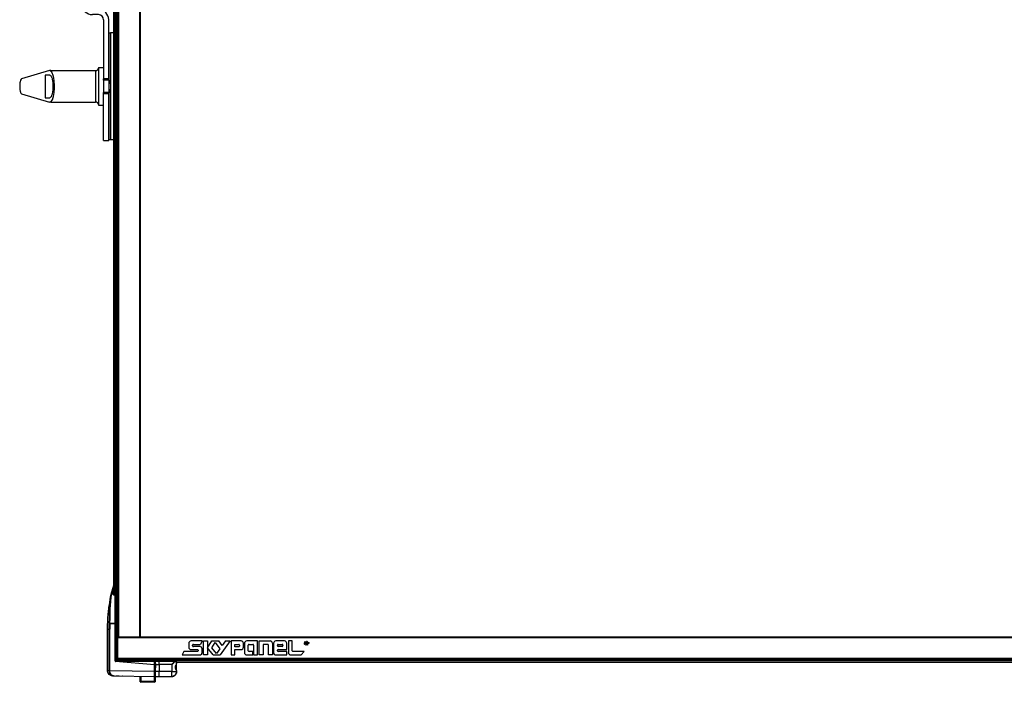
# Model space of a CAD drawing. Header units: millimetres. Extents: x -966 to 629, y -749 to 487.
# Tile 1 of 12: x -904 to -121, y -749 to -223. Entities that reach past the tile are written whole.
import ezdxf

# ---------------------------------------------------------------- set-up
doc = ezdxf.new("R2010")
doc.units = ezdxf.units.MM

# ---------------------------------------------------------------- blocks, each defined once
blk = doc.blocks.new('Abdeckung-2_1__2', base_point=(-796.73, -744.98))
at = {"color": 7, "linetype": 'Continuous'}
for p, q in [((-796.13, -733.12), (-796.73, -733.3)), ((-796.13, -732.83), (-796.13, -733.12)), ((-796.13, -733.12), (-796.06, -735.66)), ((-793.13, -732.5), (-795.83, -732.53)), ((-781.03, -732.82), (-793.13, -732.5)), ((-793.13, -735.38), (-793.13, -733)), ((-779.42, -732.72), (-781.03, -732.82)), ((-779.62, -735.47), (-779.33, -734.94)), ((-779.33, -734.94), (-779.22, -734.62)), ((-779.13, -734.2), (-779.22, -734.62)), ((-779.22, -734.62), (-779.13, -734.2)), ((-779.13, -734.2), (-779.13, -733.02)), ((-779.13, -740.81), (-779.13, -734.2)), ((-796.06, -735.66), (-796.13, -740.94)), ((-796.13, -740.94), (-796.13, -744.63)), ((-793.13, -744.98), (-793.13, -740.98)), ((-779.67, -742.92), (-780.12, -743.55)), ((-780.08, -737.48), (-779.98, -736.4)), ((-779.98, -738.56), (-780.08, -737.48)), ((-779.98, -736.4), (-779.7, -735.82)), ((-779.9, -738.8), (-779.98, -738.56)), ((-779.68, -739.36), (-779.9, -738.8)), ((-779.7, -735.82), (-779.62, -735.47)), ((-779.42, -739.6), (-779.68, -739.36)), ((-779.48, -742.51), (-779.67, -742.92)), ((-779.36, -742.23), (-779.48, -742.51)), ((-779.37, -740.02), (-779.42, -739.6)), ((-779.28, -740.22), (-779.37, -740.02)), ((-779.19, -741.48), (-779.36, -742.23)), ((-779.28, -740.22), (-779.13, -740.67)), ((-779.13, -740.67), (-779.21, -740.37)), ((-779.14, -741.02), (-779.19, -741.48)), ((-779.13, -740.81), (-779.13, -740.67)), ((-796.13, -744.14), (-796.73, -744.09)), ((-795.83, -744.93), (-793.13, -744.98)), ((-793.13, -744.98), (-783.06, -744.81)), ((-783.06, -744.81), (-782.9, -744.8)), ((-782.9, -744.8), (-782.76, -744.79)), ((-782.76, -744.79), (-782.28, -744.74)), ((-781.92, -744.63), (-782.53, -744.74)), ((-781.55, -744.53), (-781.92, -744.63)), ((-781.34, -744.39), (-781.55, -744.53)), ((-781.34, -744.39), (-780.85, -744.09)), ((-780.85, -744.09), (-781.34, -744.39)), ((-780.85, -744.09), (-780.67, -743.95)), ((-780.67, -743.95), (-780.85, -744.09)), ((-780.12, -743.55), (-780.67, -743.95))]:
    blk.add_line(p, q, dxfattribs=at)
at = {"color": 1, "linetype": 'Continuous'}
for p, q in [((-795.84, -732.82), (-793.13, -732.78)), ((-795.84, -733.04), (-795.84, -732.82)), ((-793.13, -733), (-795.84, -733.04)), ((-795.84, -735.63), (-795.84, -733.04)), ((-795.84, -735.63), (-793.13, -735.38)), ((-793.13, -735.38), (-795.84, -735.63)), ((-793.13, -732.78), (-782.24, -732.95)), ((-781.03, -732.96), (-793.13, -733)), ((-793.13, -735.38), (-783.06, -735.1)), ((-783.06, -735.1), (-793.13, -735.38)), ((-793.13, -735.38), (-793.13, -740.98)), ((-783.06, -735.1), (-782.77, -735.07)), ((-782.77, -735.07), (-783.06, -735.1)), ((-783.06, -735.1), (-783.06, -740.81)), ((-781.4, -733.96), (-782.77, -735.07)), ((-782.77, -735.07), (-782.43, -734.94)), ((-782.43, -734.94), (-781.4, -733.96)), ((-782.24, -732.95), (-781.03, -732.96)), ((-781.03, -732.96), (-781.4, -733.96)), ((-781.4, -733.96), (-781.13, -733.53)), ((-781.13, -733.53), (-780.87, -732.99)), ((-780.87, -732.99), (-779.13, -733.02)), ((-779.42, -735.15), (-779.62, -735.47)), ((-779.22, -734.62), (-779.42, -735.15)), ((-779.42, -735.15), (-779.42, -735.36)), ((-779.42, -735.36), (-779.42, -739.6)), ((-796.73, -736.79), (-796.13, -736.73)), ((-796.73, -740.92), (-796.13, -740.94)), ((-796.13, -740.94), (-795.83, -740.94)), ((-796.06, -735.66), (-795.84, -735.63)), ((-795.83, -740.94), (-795.84, -735.63)), ((-793.13, -740.98), (-795.83, -740.94)), ((-795.83, -744.28), (-795.83, -740.94)), ((-783.06, -740.81), (-793.13, -740.98)), ((-783.06, -740.81), (-779.13, -740.81)), ((-780.07, -736.75), (-780.08, -738.16)), ((-780.08, -738.16), (-779.98, -738.56)), ((-779.98, -736.4), (-780.07, -736.75)), ((-779.9, -736.16), (-779.98, -736.4)), ((-779.98, -738.56), (-779.9, -738.8)), ((-779.68, -735.6), (-779.9, -736.16)), ((-779.9, -738.8), (-779.68, -739.36)), ((-779.62, -735.47), (-779.68, -735.6)), ((-779.68, -739.36), (-779.62, -739.5)), ((-779.62, -739.5), (-779.37, -740.02)), ((-779.42, -739.6), (-779.42, -739.82)), ((-779.37, -740.02), (-779.28, -740.22)), ((-779.13, -740.81), (-779.19, -741.48)), ((-795.83, -744.93), (-795.83, -744.28))]:
    blk.add_line(p, q, dxfattribs=at)
at = {"color": 7, "linetype": 'Continuous'}
for centre, radius, start, end in [((-795.84, -732.82), 0.288, 88.70624, 182.29376), ((-779.43, -733.02), 0.3, 0, 89), ((-783.09, -740.84), 3.96, 270.49782, 0.50218), ((-795.83, -744.63), 0.3, 180, 269)]:
    blk.add_arc(centre, radius, start, end, dxfattribs=at)
at = {"color": 1, "linetype": 'Continuous'}
for points, knots in [([(-795.84, -732.82), (-795.87, -732.82), (-795.94, -732.82), (-796.03, -732.82), (-796.1, -732.83), (-796.12, -732.83), (-796.13, -732.83)], [0, 0, 0, 0, 0.0829677, 0.2167047, 0.2759624, 0.2844278, 0.2844278, 0.2844278, 0.2844278]), ([(-795.84, -733.04), (-795.87, -733.04), (-795.97, -733.05), (-796.06, -733.1), (-796.13, -733.12)], [0, 0, 0, 0, 0.0926356, 0.2985528, 0.2985528, 0.2985528, 0.2985528]), ([(-795.83, -732.53), (-795.83, -732.53), (-795.83, -732.56), (-795.84, -732.61), (-795.84, -732.7), (-795.84, -732.77), (-795.84, -732.82)], [0, 0, 0, 0, 0.0087723, 0.0701784, 0.1505902, 0.2927521, 0.2927521, 0.2927521, 0.2927521]), ([(-780.87, -732.99), (-780.87, -732.97), (-780.88, -732.91), (-780.94, -732.83), (-781, -732.83), (-781.03, -732.82), (-781.03, -732.82)], [0, 0, 0, 0, 0.0735193, 0.184518, 0.2525002, 0.2622119, 0.2622119, 0.2622119, 0.2622119]), ([(-780.87, -732.99), (-780.87, -732.99), (-780.93, -732.98), (-780.99, -732.97), (-781.03, -732.96)], [0, 0, 0, 0, 0.0211485, 0.1691879, 0.1691879, 0.1691879, 0.1691879]), ([(-795.84, -735.63), (-795.85, -735.63), (-795.88, -735.63), (-795.95, -735.64), (-796.02, -735.65), (-796.06, -735.66), (-796.06, -735.66)], [0, 0, 0, 0, 0.0140301, 0.1122408, 0.2104515, 0.2244816, 0.2244816, 0.2244816, 0.2244816]), ([(-783.06, -744.81), (-783.06, -744.8), (-783.05, -744.71), (-783.04, -744.49), (-783.03, -744.11), (-783.03, -743.6), (-783.03, -743), (-783.03, -742.32), (-783.04, -741.58), (-783.05, -741.07), (-783.06, -740.81)], [0, 0, 0, 0, 0.031658, 0.253265, 0.668499, 1.172374, 1.77838, 2.469746, 3.219928, 4.000117, 4.000117, 4.000117, 4.000117])]:
    blk.add_open_spline(points, degree=3, knots=knots, dxfattribs=at)
at = {"color": 7, "linetype": 'Continuous'}
blk.add_open_spline([(-793.13, -732.5), (-793.13, -732.5), (-793.13, -732.55), (-793.13, -732.64), (-793.13, -732.72), (-793.13, -732.77), (-793.13, -732.78)], degree=3, knots=[0, 0, 0, 0, 0.0173448, 0.1387586, 0.2601724, 0.2775172, 0.2775172, 0.2775172, 0.2775172], dxfattribs=at)
at = {"color": 1, "linetype": 'Continuous'}
for points in [[(-781.03, -732.96), (-781.03, -732.94), (-781.03, -732.89), (-781.03, -732.85), (-781.03, -732.82)], [(-780.87, -732.99), (-780.89, -732.99), (-780.95, -732.98), (-781.01, -732.97), (-781.03, -732.96)]]:
    blk.add_open_spline(points, degree=3, dxfattribs=at)
blk = doc.blocks.new('Griff-2_1__4', base_point=(-833.98, -744.92))
at = {"color": 7, "linetype": 'Continuous'}
for p, q in [((-831.23, -679.56), (-829.13, -672.26)), ((-831.58, -681.73), (-831.39, -680.4)), ((-831.39, -680.4), (-831.47, -680.89)), ((-831.39, -680.4), (-831.26, -679.7)), ((-829.34, -675.76), (-829.63, -676.48)), ((-829.63, -679.26), (-829.63, -676.48)), ((-829.63, -679.94), (-829.63, -679.26)), ((-829.43, -680.11), (-829.17, -680.15)), ((-829.21, -675.61), (-829.34, -675.76)), ((-828.58, -680.17), (-829.17, -680.15)), ((-828.58, -680.17), (-828.32, -680.21)), ((-828.13, -680.39), (-828.13, -702.67)), ((-832.73, -688.64), (-832.54, -687.81)), ((-832.54, -687.81), (-831.58, -681.73)), ((-833.39, -693.11), (-833.74, -697.71)), ((-833.15, -691.07), (-833.39, -693.11)), ((-833.15, -691.07), (-833.05, -690.35)), ((-833.08, -690.54), (-833.15, -691.07)), ((-833.03, -690.22), (-833.08, -690.54)), ((-833.05, -690.35), (-832.96, -689.81)), ((-832.96, -689.81), (-833.03, -690.22)), ((-832.96, -689.81), (-832.83, -689.11)), ((-832.96, -689.81), (-832.89, -689.39)), ((-832.89, -689.39), (-832.83, -689.11)), ((-832.83, -689.11), (-832.73, -688.64)), ((-833.96, -703.84), (-833.97, -704.19)), ((-833.88, -701.06), (-833.96, -703.84)), ((-833.76, -698.16), (-833.89, -700.87)), ((-833.89, -700.87), (-833.88, -701.06)), ((-833.74, -697.71), (-833.76, -698.16)), ((-828.13, -702.67), (-832.14, -702.68)), ((-832.14, -702.68), (-828.13, -702.67)), ((-828.13, -702.67), (-828.13, -731.68)), ((-833.97, -704.19), (-833.98, -707.18)), ((-833.98, -707.18), (-833.98, -740.34)), ((-828.13, -731.68), (-828.13, -732.47)), ((-827.84, -730.48), (-827.84, -731.93)), ((-796.73, -735.67), (-827.67, -732.96)), ((-825.73, -731.97), (-827.64, -731.93)), ((-796.73, -732.47), (-825.73, -731.97)), ((-814.63, -731.48), (-814.63, -732.16)), ((-796.73, -732.61), (-796.73, -732.47)), ((-796.73, -733.04), (-796.73, -732.61)), ((-796.73, -735.67), (-796.73, -733.04)), ((-833.74, -741.7), (-833.98, -740.34)), ((-833.68, -741.85), (-833.74, -741.7)), ((-832.84, -743.15), (-833.68, -741.85)), ((-832.2, -743.66), (-832.84, -743.15)), ((-796.73, -740.92), (-796.73, -735.67)), ((-796.73, -744.92), (-796.73, -740.92)), ((-831.55, -744.02), (-832.2, -743.66)), ((-830.81, -744.25), (-831.55, -744.02)), ((-830.05, -744.34), (-830.66, -744.28)), ((-830.05, -744.34), (-830.66, -744.28)), ((-830.05, -744.34), (-829.24, -744.35)), ((-829.91, -744.27), (-829.24, -744.35)), ((-829.24, -744.35), (-829.76, -744.28)), ((-829.24, -744.35), (-796.73, -744.92)), ((-829.11, -744.35), (-828.58, -744.36)), ((-827.58, -744.38), (-827.22, -744.39)), ((-826.88, -744.39), (-825.09, -744.42)), ((-825.09, -744.42), (-824.82, -744.43)), ((-822.31, -744.47), (-822.17, -744.47))]:
    blk.add_line(p, q, dxfattribs=at)
at = {"color": 1, "linetype": 'Continuous'}
for p, q in [((-831.23, -679.56), (-831.39, -680.4)), ((-831.03, -680.88), (-830.9, -680.02)), ((-830.97, -679.31), (-830.77, -679.28)), ((-830.9, -680.02), (-830.77, -679.28)), ((-830.77, -679.28), (-829.13, -673.57)), ((-829.63, -679.26), (-830.77, -679.28)), ((-832.08, -687.11), (-832.25, -690.12)), ((-831.98, -685.74), (-832.08, -687.11)), ((-831.87, -684.46), (-831.98, -685.74)), ((-831.76, -683.28), (-831.87, -684.46)), ((-831.85, -691.54), (-831.65, -687.85)), ((-831.64, -682.2), (-831.76, -683.28)), ((-831.65, -687.85), (-831.49, -685.45)), ((-831.52, -681.24), (-831.64, -682.2)), ((-831.47, -680.89), (-831.52, -681.24)), ((-831.49, -685.45), (-831.38, -684.15)), ((-831.38, -684.15), (-831.27, -682.95)), ((-831.27, -682.95), (-831.15, -681.85)), ((-831.15, -681.85), (-831.03, -680.88)), ((-833.76, -698.16), (-833.6, -695.53)), ((-833.6, -695.53), (-833.39, -693.11)), ((-833.39, -693.11), (-833.35, -692.69)), ((-833.35, -692.69), (-833.15, -691.07)), ((-832.47, -695.19), (-832.56, -698.84)), ((-832.36, -692.42), (-832.47, -695.19)), ((-832.25, -690.12), (-832.36, -692.42)), ((-832.07, -698.3), (-831.98, -695.03)), ((-831.98, -695.03), (-831.85, -691.54)), ((-833.98, -707.18), (-833.95, -704.06)), ((-833.95, -704.06), (-833.88, -701.06)), ((-833.88, -701.06), (-833.79, -698.73)), ((-833.79, -698.73), (-833.76, -698.16)), ((-832.56, -698.84), (-832.63, -702.66)), ((-832.14, -702.68), (-832.07, -698.3)), ((-833.98, -740.34), (-833.98, -707.18)), ((-833.98, -707.18), (-832.7, -707.18)), ((-832.7, -707.18), (-832.7, -740.3)), ((-832.7, -707.18), (-832.22, -707.18)), ((-832.22, -740.3), (-832.22, -707.18)), ((-825.73, -732.47), (-828.13, -732.47)), ((-828.13, -732.47), (-825.73, -732.47)), ((-828, -732.23), (-827.8, -732.08)), ((-796.73, -733.04), (-827.67, -732.96)), ((-825.73, -732.47), (-796.73, -733.04)), ((-832.7, -740.3), (-833.98, -740.34)), ((-833.82, -741.43), (-833.98, -740.34)), ((-833.74, -741.7), (-833.82, -741.43)), ((-833.68, -741.85), (-833.74, -741.7)), ((-833.34, -742.51), (-833.68, -741.85)), ((-833.04, -742.91), (-833.34, -742.51)), ((-832.2, -743.66), (-833.04, -742.91)), ((-832.7, -740.3), (-832.64, -741.13)), ((-832.7, -740.3), (-832.22, -740.3)), ((-832.64, -741.13), (-832.49, -741.72)), ((-832.49, -741.72), (-832.44, -741.87)), ((-832.44, -741.87), (-832.14, -742.53)), ((-796.73, -740.92), (-832.22, -740.3)), ((-832.16, -741.18), (-832.22, -740.3)), ((-832.06, -741.67), (-832.16, -741.18)), ((-832.14, -742.53), (-831.88, -742.93)), ((-831.96, -742.01), (-832.06, -741.67)), ((-831.72, -742.57), (-831.96, -742.01)), ((-831.88, -742.93), (-831.7, -743.16)), ((-831.55, -742.88), (-831.72, -742.57)), ((-831.7, -743.16), (-831.17, -743.66)), ((-831.36, -743.17), (-831.55, -742.88)), ((-830.91, -743.66), (-831.36, -743.17)), ((-831.97, -743.8), (-832.2, -743.66)), ((-831.55, -744.02), (-831.97, -743.8)), ((-831.14, -744.17), (-831.55, -744.02)), ((-831.17, -743.66), (-830.94, -743.82)), ((-830.81, -744.25), (-831.14, -744.17)), ((-830.94, -743.82), (-830.57, -744.03)), ((-830.66, -744.28), (-830.81, -744.25)), ((-830.39, -744.04), (-830.75, -743.79)), ((-830.57, -744.03), (-830.2, -744.18)), ((-830.07, -744.19), (-830.39, -744.04)), ((-830.2, -744.18), (-829.91, -744.27)), ((-829.91, -744.27), (-830.07, -744.19))]:
    blk.add_line(p, q, dxfattribs=at)
at = {"color": 7, "linetype": 'Continuous'}
blk.add_arc((-827.62, -731.43), 0.502, 180.20183, 268.79817, dxfattribs=at)
at = {"color": 1, "linetype": 'Continuous'}
for points, knots in [([(-830.77, -679.28), (-830.81, -679.29), (-830.9, -679.3), (-831.03, -679.34), (-831.15, -679.43), (-831.2, -679.51), (-831.23, -679.56)], [0, 0, 0, 0, 0.109519, 0.2873333, 0.3911926, 0.5629624, 0.5629624, 0.5629624, 0.5629624]), ([(-830.97, -679.31), (-830.97, -679.31), (-831, -679.33), (-831.05, -679.36), (-831.15, -679.43), (-831.2, -679.51), (-831.23, -679.56)], [0, 0, 0, 0, 0.0118025, 0.0944198, 0.1982791, 0.3700489, 0.3700489, 0.3700489, 0.3700489]), ([(-832.63, -702.66), (-832.65, -703.42), (-832.69, -704.92), (-832.7, -706.43), (-832.7, -707.18)], [0, 0, 0, 0, 2.258348, 4.516694, 4.516694, 4.516694, 4.516694]), ([(-832.14, -702.68), (-832.18, -702.67), (-832.3, -702.64), (-832.46, -702.62), (-832.58, -702.65), (-832.62, -702.66), (-832.63, -702.66)], [0, 0, 0, 0, 0.136271, 0.3638989, 0.4774657, 0.4936895, 0.4936895, 0.4936895, 0.4936895]), ([(-832.63, -702.66), (-832.62, -702.66), (-832.58, -702.65), (-832.46, -702.62), (-832.3, -702.64), (-832.18, -702.67), (-832.14, -702.68)], [0, 0, 0, 0, 0.0162238, 0.1297906, 0.3574186, 0.4936895, 0.4936895, 0.4936895, 0.4936895]), ([(-832.14, -702.68), (-832.16, -703.43), (-832.21, -704.93), (-832.21, -706.43), (-832.22, -707.18)], [0, 0, 0, 0, 2.250037, 4.500074, 4.500074, 4.500074, 4.500074]), ([(-828.13, -732.47), (-828.12, -732.5), (-828.11, -732.58), (-828.08, -732.68), (-828.02, -732.79), (-827.91, -732.87), (-827.79, -732.93), (-827.7, -732.95), (-827.67, -732.96)], [0, 0, 0, 0, 0.0925637, 0.2452432, 0.3321571, 0.4502449, 0.6367922, 0.7337912, 0.7337912, 0.7337912, 0.7337912]), ([(-825.73, -732.16), (-825.73, -732.1), (-825.73, -732.04), (-825.73, -731.97), (-825.73, -731.97)], [0, 0, 0, 0, 0.1687697, 0.1928797, 0.1928797, 0.1928797, 0.1928797]), ([(-825.73, -732.47), (-825.73, -732.44), (-825.73, -732.4), (-825.73, -732.33), (-825.73, -732.25), (-825.73, -732.19), (-825.73, -732.16)], [0, 0, 0, 0, 0.0653305, 0.130661, 0.2188692, 0.3070774, 0.3070774, 0.3070774, 0.3070774]), ([(-832.7, -740.3), (-832.7, -740.3), (-832.65, -740.31), (-832.54, -740.35), (-832.38, -740.34), (-832.26, -740.31), (-832.22, -740.3)], [0, 0, 0, 0, 0.0163695, 0.1309564, 0.3581685, 0.4935078, 0.4935078, 0.4935078, 0.4935078])]:
    blk.add_open_spline(points, degree=3, knots=knots, dxfattribs=at)
blk = doc.blocks.new('Diffusor-Rahmen-unten', base_point=(-826.13, -731.48))
at = {"color": 7, "linetype": 'Continuous'}
for p, q in [((-826.13, -713.48), (-825.97, -713.48)), ((-826.13, -713.98), (-826.13, -713.48)), ((-826.13, -713.98), (-826.13, -730.48)), ((-808.13, -713.48), (470.87, -713.48)), ((-826.13, -731.48), (-826.13, -730.48)), ((488.87, -731.48), (-826.13, -731.48))]:
    blk.add_line(p, q, dxfattribs=at)
at = {"color": 1, "linetype": 'Continuous'}
for p, q in [((-826.13, -713.98), (488.87, -713.98)), ((488.87, -730.48), (-826.13, -730.48))]:
    blk.add_line(p, q, dxfattribs=at)
blk = doc.blocks.new('Skypanel-Logo-klein', base_point=(-776.13, -729.73))
at = {"color": 7, "linetype": 'Continuous'}
for p, q in [((-769.5, -718.5), (-769.5, -721.58)), ((-758.92, -716.66), (-767.66, -716.66)), ((-765.81, -719.36), (-760.3, -719.36)), ((-758.92, -716.66), (-760.3, -719.36)), ((-757.81, -716.66), (-754.74, -716.66)), ((-757.81, -727.73), (-757.81, -716.66)), ((-754.74, -716.66), (-754.74, -722.19)), ((-754.74, -722.19), (-751.14, -716.66)), ((-751.22, -722.19), (-748.48, -717.98)), ((-751.14, -716.66), (-745.73, -716.66)), ((-748.48, -717.98), (-744.92, -722.88)), ((-743.07, -720.32), (-745.73, -716.66)), ((-736.59, -716.66), (-744.63, -727.73)), ((-740.41, -716.66), (-743.07, -720.32)), ((-740.41, -716.66), (-736.59, -716.66)), ((-735.91, -716.66), (-735.91, -727.73)), ((-727.93, -716.66), (-735.91, -716.66)), ((-732.83, -719.36), (-729.79, -719.36)), ((-732.83, -721.33), (-732.83, -719.36)), ((-726.09, -721.58), (-726.09, -718.5)), ((-725.33, -718.5), (-725.33, -725.89)), ((-714.87, -716.66), (-723.48, -716.66)), ((-721.63, -719.36), (-718.56, -719.36)), ((-714.87, -727.73), (-714.87, -716.66)), ((-713.52, -716.66), (-704.9, -716.66)), ((-713.52, -727.73), (-713.52, -716.66)), ((-710.44, -719.36), (-710.44, -727.73)), ((-706.75, -719.36), (-710.44, -719.36)), ((-703.06, -718.5), (-703.06, -727.73)), ((-702.12, -718.5), (-702.12, -725.89)), ((-693.46, -716.66), (-700.27, -716.66)), ((-698.43, -719.36), (-695.31, -719.36)), ((-691.61, -723.43), (-691.61, -718.5)), ((-687.31, -716.66), (-690.38, -716.66)), ((-690.38, -716.66), (-690.38, -725.89)), ((-687.31, -724.41), (-687.31, -716.66)), ((-677.87, -718.53), (-677.94, -718.7)), ((-677.87, -717.97), (-677.8, -717.79)), ((-677.8, -718.72), (-677.87, -718.53)), ((-677.8, -718.72), (-677.71, -718.87)), ((-677.71, -717.64), (-677.6, -717.49)), ((-677.51, -719.1), (-677.71, -718.87)), ((-677.71, -718.87), (-677.68, -719.09)), ((-677.6, -717.49), (-677.38, -717.29)), ((-677.38, -719.22), (-677.51, -719.1)), ((-677.51, -719.1), (-677.38, -719.22)), ((-677.43, -718.29), (-677.14, -718.35)), ((-677.14, -718.35), (-677.43, -718.29)), ((-677.2, -717.59), (-677.13, -718.17)), ((-677.14, -718.35), (-677.14, -718.89)), ((-676.92, -719.1), (-676.92, -717.21)), ((-676.71, -717.19), (-676.6, -719.42)), ((-676.7, -719.65), (-676.52, -719.69)), ((-676.55, -718.26), (-676.45, -717.2)), ((-676.44, -719.44), (-676.55, -718.26)), ((-676.17, -717.9), (-676.16, -717.68)), ((-676.16, -717.68), (-676.15, -717.45)), ((-676.08, -716.87), (-675.92, -716.87)), ((-675.92, -719.64), (-676.08, -719.64)), ((-675.97, -718.98), (-675.97, -718.51)), ((-675.77, -717.19), (-675.79, -719.15)), ((-675.64, -716.89), (-675.46, -716.93)), ((-675.46, -719.58), (-675.64, -719.62)), ((-675.64, -719.62), (-675.46, -719.58)), ((-675.53, -718.2), (-675.53, -717.28)), ((-675.53, -719.19), (-675.53, -718.33)), ((-675.29, -716.97), (-675.12, -717.03)), ((-675.29, -719.04), (-675.29, -718.49)), ((-675.12, -719.48), (-675.29, -719.53)), ((-675.29, -719.53), (-675.12, -719.48)), ((-675.03, -718.84), (-675.05, -718.49)), ((-675.03, -718.84), (-675.01, -719.08)), ((-674.89, -719.48), (-674.74, -719.4)), ((-674.81, -717.62), (-674.81, -718.92)), ((-674.6, -718.9), (-674.6, -717.68)), ((-674.25, -718.96), (-674.25, -718.73)), ((-674.18, -717.97), (-674.16, -717.7)), ((-674.18, -717.97), (-674.15, -718.11)), ((-674.15, -718.11), (-674.18, -717.97)), ((-674.15, -718.4), (-674.18, -718.53)), ((-773.4, -725.02), (-774.78, -727.73)), ((-762.61, -725.02), (-773.4, -725.02)), ((-767.66, -723.43), (-762.61, -723.43)), ((-766.43, -720.47), (-766.43, -719.98)), ((-760.77, -721.09), (-765.81, -721.09)), ((-762, -724.04), (-762, -724.41)), ((-758.92, -725.89), (-758.92, -722.93)), ((-750.14, -727.73), (-754.74, -722.19)), ((-754.74, -722.19), (-754.74, -727.73)), ((-747.59, -726.55), (-751.22, -722.19)), ((-744.92, -722.88), (-747.59, -726.55)), ((-729.79, -721.33), (-732.83, -721.33)), ((-732.83, -723.43), (-727.93, -723.43)), ((-732.83, -727.73), (-732.83, -723.43)), ((-729.17, -719.98), (-729.17, -720.72)), ((-722.25, -724.41), (-722.25, -719.98)), ((-718.68, -725.02), (-721.63, -725.02)), ((-718.68, -727.73), (-718.68, -725.02)), ((-717.95, -719.98), (-717.95, -727.73)), ((-706.13, -727.73), (-706.13, -719.98)), ((-699.04, -720.35), (-699.04, -719.98)), ((-699.04, -724.41), (-699.04, -724.04)), ((-695.31, -720.96), (-698.43, -720.96)), ((-698.43, -723.43), (-691.61, -723.43)), ((-691.61, -725.02), (-698.43, -725.02)), ((-694.69, -719.98), (-694.69, -720.35)), ((-691.61, -727.73), (-691.61, -725.02)), ((-677.79, -725.02), (-686.69, -725.02)), ((-680.19, -727.73), (-677.79, -725.02)), ((-774.78, -727.73), (-760.77, -727.73)), ((-754.74, -727.73), (-757.81, -727.73)), ((-750.14, -727.73), (-744.63, -727.73)), ((-735.91, -727.73), (-732.83, -727.73)), ((-723.48, -727.73), (-718.68, -727.73)), ((-717.95, -727.73), (-714.87, -727.73)), ((-710.44, -727.73), (-713.52, -727.73)), ((-703.06, -727.73), (-706.13, -727.73)), ((-700.27, -727.73), (-691.61, -727.73)), ((-688.54, -727.73), (-680.19, -727.73))]:
    blk.add_line(p, q, dxfattribs=at)
for points in [[(-676.6, -719.42, 1), (-676.51, -718.93, 1)], [(-675.22, -718.22, 1), (-675.37, -718.75, 1)], [(-675.26, -717.28, 1), (-675.55, -717.32, 1)]]:
    blk.add_lwpolyline(points, format="xyb", close=True, dxfattribs=at)
for centre, radius, start, end in [((-767.66, -718.5), 1.85, 90, 180), ((-765.81, -719.98), 0.615, 90, 180), ((-729.79, -719.98), 0.615, 0, 90), ((-727.93, -718.5), 1.85, 0, 90), ((-723.48, -718.5), 1.85, 90, 180), ((-721.63, -719.98), 0.615, 90, 180), ((-718.56, -719.98), 0.615, 0, 90), ((-706.75, -719.98), 0.615, 0, 90), ((-704.9, -718.5), 1.85, 0, 90), ((-700.27, -718.5), 1.85, 90, 180), ((-698.43, -719.98), 0.615, 90, 180), ((-695.31, -719.98), 0.615, 0, 90), ((-693.46, -718.5), 1.85, 0, 90), ((-677.21, -718.66), 0.536, 138.47359, 234.85525), ((-675.01, -719.08), 2.71, 143.20872, 163.51389), ((-677.01, -718.06), 0.642, 202.34851, 223.40038), ((-677.5, -718.78), 0.319, 267.5287, 22.18179), ((-676.26, -718.4), 1.23, 153.85408, 167.70519), ((-674.3, -719.49), 3.47, 146.80316, 151.99157), ((-676.8, -717.6), 0.41, 107.64563, 158.99584), ((-676.55, -718.26), 1.11, 239.32264, 247.30721), ((-676.36, -718.54), 0.903, 254.65169, 265.33516), ((-676.38, -718.05), 0.269, 230.36366, 314.41475), ((-680.25, -718.9), 4.03, 1.30757, 7.41854), ((-687.6, -719.52), 11.4, 1.08932, 3.55378), ((-675.79, -719.15), 0.437, 199.80451, 221.1951), ((-676.56, -717.69), 0.664, 303.89342, 324.69824), ((-676.72, -719.08), 0.986, 46.60414, 57.83217), ((-676.23, -718.98), 0.473, 283.68715, 338.70304), ((-676.34, -718.6), 0.385, 12.79368, 38.06403), ((-676.02, -719.22), 0.239, 15.57525, 77.53635), ((-675.95, -719.64), 2.6, 80.8356, 87.3425), ((-675.72, -718.12), 1.07, 66.5786, 80.26392), ((-675.26, -717.94), 0.284, 246.3497, 278.82466), ((-675.63, -717.72), 0.665, 17.80539, 59.79638), ((-676.8, -717.61), 1.58, 357.77893, 11.96795), ((-676.4, -717.96), 1.21, 347.52542, 13.86184), ((-675.45, -717.82), 0.467, 299.44518, 334.05009), ((-675.31, -718.46), 0.257, 353.34427, 69.4619), ((-675.6, -717.76), 0.623, 335.42331, 357.18488), ((-675.82, -717.72), 0.85, 355.42166, 13.97007), ((-767.66, -721.58), 1.85, 180, 270), ((-765.81, -720.47), 0.615, 180, 270), ((-762.61, -724.04), 0.615, 0, 90), ((-762.61, -724.41), 0.615, 270, 0), ((-760.77, -722.93), 1.85, 0, 90), ((-760.77, -725.89), 1.85, 270, 0), ((-729.79, -720.72), 0.615, 270, 0), ((-727.93, -721.58), 1.85, 270, 0), ((-723.48, -725.89), 1.85, 180, 270), ((-721.63, -724.41), 0.615, 180, 270), ((-700.27, -725.89), 1.85, 180, 270), ((-698.43, -720.35), 0.615, 180, 270), ((-698.43, -724.04), 0.615, 90, 180), ((-698.43, -724.41), 0.615, 180, 270), ((-695.31, -720.35), 0.615, 270, 0), ((-688.54, -725.89), 1.85, 180, 270), ((-686.69, -724.41), 0.615, 180, 270)]:
    blk.add_arc(centre, radius, start, end, dxfattribs=at)
blk = doc.blocks.new('Diffusor-Rahmen-seitlich_1', base_point=(-826.13, -713.48))
at = {"color": 7, "linetype": 'Continuous'}
for p, q in [((-826.13, -713.48), (-826.13, 159.52)), ((-826.13, 159.52), (-825.13, 159.52)), ((-808.63, 159.52), (-825.13, 159.52)), ((-808.63, 159.52), (-808.13, 159.52)), ((-808.13, 159.52), (-808.13, -713.48)), ((-825.97, -713.48), (-825.83, -713.48)), ((-825.83, -713.48), (-825.13, -713.48)), ((-825.13, -713.48), (-808.63, -713.48)), ((-808.63, -713.48), (-808.13, -713.48))]:
    blk.add_line(p, q, dxfattribs=at)
at = {"color": 1, "linetype": 'Continuous'}
for p, q in [((-825.13, -713.48), (-825.13, 159.52)), ((-808.63, 159.52), (-808.63, -713.48))]:
    blk.add_line(p, q, dxfattribs=at)
blk = doc.blocks.new('Standard-Diffusor-kpl_', base_point=(-826.13, -731.48))
for name, p in [('Diffusor-Rahmen-seitlich_1', (-826.13, -713.48)), ('Diffusor-Rahmen-unten', (-826.13, -731.48)), ('Skypanel-Logo-klein', (-776.13, -729.73))]:
    blk.add_blockref(name, p)
blk = doc.blocks.new('Gehaeuseprofil_2__11', base_point=(-795.13, -733.48))
at = {"color": 7, "linetype": 'Continuous'}
for p, q in [((-795.13, -731.78), (-795.13, -731.48)), ((-795.13, -731.78), (-795.13, -732.52)), ((-779.13, -733.48), (441.87, -733.48))]:
    blk.add_line(p, q, dxfattribs=at)
at = {"color": 1, "linetype": 'Continuous'}
for p, q in [((-795.13, -731.78), (457.87, -731.78)), ((-779.13, -733.18), (441.87, -733.18))]:
    blk.add_line(p, q, dxfattribs=at)
blk = doc.blocks.new('Aufhaengung__30', base_point=(-811.13, -732.34))
at = {"color": 7, "linetype": 'Continuous'}
for p, q in [((-811.13, 178.52), (-811.13, 180.37)), ((-808.13, 180.02), (-808.13, 180.37)), ((-808.13, 179.39), (-808.13, 180.02)), ((-808.13, 178.52), (-808.13, 179.39)), ((-811.13, -731.36), (-811.13, -732.34)), ((-808.13, -731.36), (-808.13, -731.98)), ((-808.13, -731.98), (-808.13, -732.34))]:
    blk.add_line(p, q, dxfattribs=at)
blk = doc.blocks.new('Aufhaengung-geschw___31', base_point=(-811.13, -732.34))
blk.add_blockref('Aufhaengung__30', (-811.13, -732.34))
blk = doc.blocks.new('Fuss-unten__32', base_point=(-808.13, -749.48))
at = {"color": 7, "linetype": 'Continuous'}
for p, q in [((-808.13, -731.98), (-807.63, -731.48)), ((-808.13, -731.98), (-808.13, -731.54)), ((-808.13, -732.29), (-808.13, -731.98)), ((-807.63, -731.48), (-807.63, -732.1)), ((-807.63, -732.1), (-807.63, -732.28)), ((-796.63, -731.48), (-796.13, -731.98)), ((-796.63, -732.48), (-796.63, -731.48)), ((-796.63, -733.29), (-796.63, -732.48)), ((-796.13, -731.54), (-796.13, -731.98)), ((-796.13, -731.98), (-796.13, -732.48)), ((-796.13, -732.48), (-796.13, -732.83)), ((-796.13, -732.83), (-796.13, -733.25)), ((-808.13, -748.48), (-808.13, -744.72)), ((-808.13, -748.98), (-808.13, -748.48)), ((-808.13, -748.98), (-807.63, -749.48)), ((-807.63, -744.73), (-807.63, -748.48)), ((-807.63, -748.48), (-807.63, -749.48)), ((-796.63, -749.48), (-807.63, -749.48)), ((-796.63, -748.48), (-796.63, -744.1)), ((-796.63, -749.48), (-796.63, -748.48)), ((-796.63, -749.48), (-796.13, -748.98)), ((-796.13, -744.14), (-796.13, -744.63)), ((-796.13, -744.63), (-796.13, -748.48)), ((-796.13, -748.48), (-796.13, -748.98))]:
    blk.add_line(p, q, dxfattribs=at)
at = {"color": 1, "linetype": 'Continuous'}
for p, q in [((-796.63, -732.48), (-796.13, -732.48)), ((-808.13, -748.48), (-807.63, -748.48)), ((-807.63, -748.48), (-796.63, -748.48)), ((-796.63, -748.48), (-796.13, -748.48))]:
    blk.add_line(p, q, dxfattribs=at)
blk = doc.blocks.new('Fuss-oben__33', base_point=(-808.13, 177.52))
at = {"color": 7, "linetype": 'Continuous'}
for p, q in [((-807.63, 197.52), (-808.13, 197.02)), ((-807.63, 197.52), (-796.63, 197.52)), ((-807.63, 197.52), (-807.63, 196.9)), ((-796.63, 196.9), (-796.63, 197.52)), ((-796.13, 197.02), (-796.63, 197.52)), ((-807.63, 194.52), (-808.13, 194.02)), ((-808.13, 194.02), (-808.13, 194.46)), ((-808.13, 193.52), (-808.13, 194.02)), ((-808.13, 192.76), (-808.13, 193.52)), ((-807.63, 194.52), (-796.63, 194.52)), ((-807.63, 194.52), (-807.63, 193.52)), ((-807.63, 193.52), (-807.63, 192.77)), ((-796.13, 194.02), (-796.63, 194.52)), ((-796.63, 193.52), (-796.63, 194.52)), ((-796.63, 192.14), (-796.63, 193.52)), ((-796.13, 194.46), (-796.13, 194.02)), ((-796.13, 194.02), (-796.13, 193.52)), ((-796.13, 193.52), (-796.13, 192.67)), ((-796.13, 192.67), (-796.13, 192.18)), ((-808.13, 180.02), (-808.13, 180.33)), ((-808.13, 180.02), (-807.63, 179.52)), ((-808.13, 178.52), (-808.13, 180.02)), ((-807.63, 180.32), (-807.63, 180.14)), ((-807.63, 180.14), (-807.63, 179.52)), ((-796.63, 180.52), (-796.63, 181.33)), ((-796.63, 179.52), (-796.63, 180.52)), ((-796.63, 179.52), (-796.13, 180.02)), ((-796.13, 181.28), (-796.13, 180.87)), ((-796.13, 180.87), (-796.13, 180.52)), ((-796.13, 180.52), (-796.13, 180.02)), ((-796.13, 180.02), (-796.13, 178.52)), ((-796.63, 179.52), (-807.63, 179.52)), ((-807.63, 179.52), (-807.63, 178.52)), ((-807.63, 178.52), (-807.63, 177.52)), ((-796.63, 178.52), (-796.63, 179.52)), ((-796.63, 177.52), (-796.63, 178.52)), ((-796.13, 178.52), (-796.13, 177.52))]:
    blk.add_line(p, q, dxfattribs=at)
at = {"color": 1, "linetype": 'Continuous'}
for p, q in [((-807.63, 193.52), (-808.13, 193.52)), ((-796.63, 193.52), (-807.63, 193.52)), ((-796.13, 193.52), (-796.63, 193.52)), ((-796.63, 180.52), (-796.13, 180.52)), ((-808.13, 178.52), (-807.63, 178.52)), ((-805.13, 178.52), (-807.63, 178.52)), ((-796.63, 178.52), (-799.13, 178.52)), ((-796.63, 178.52), (-796.13, 178.52))]:
    blk.add_line(p, q, dxfattribs=at)
blk = doc.blocks.new('Bolzen__34', base_point=(-812.13, 177.52))
at = {"color": 7, "linetype": 'Continuous'}
for p, q in [((-812.13, 196.52), (-812.05, 196.78)), ((-812.13, 195.02), (-812.13, 196.52)), ((-812.05, 196.78), (-811.93, 196.92)), ((-811.93, 196.92), (-811.76, 197)), ((-811.76, 197), (-811.53, 197.02)), ((-811.53, 197.02), (-803.48, 197.02)), ((-803.48, 197.02), (-792.63, 197.02)), ((-792.63, 197.02), (-792.49, 197)), ((-792.49, 197), (-792.33, 196.92)), ((-792.33, 196.92), (-792.2, 196.78)), ((-792.2, 196.78), (-792.13, 196.52)), ((-792.13, 196.52), (-792.13, 195.02)), ((-812.05, 194.76), (-812.13, 195.02)), ((-811.93, 194.62), (-812.05, 194.76)), ((-811.76, 194.54), (-811.93, 194.62)), ((-811.63, 194.52), (-811.76, 194.54)), ((-808.35, 194.52), (-811.63, 194.52)), ((-807.63, 194.52), (-808.35, 194.52)), ((-795.91, 194.52), (-796.63, 194.52)), ((-792.72, 194.52), (-795.91, 194.52)), ((-792.49, 194.54), (-792.72, 194.52)), ((-792.33, 194.62), (-792.49, 194.54)), ((-792.2, 194.76), (-792.33, 194.62)), ((-792.13, 195.02), (-792.2, 194.76)), ((-805.56, 179.52), (-805.39, 179.47)), ((-805.39, 179.47), (-805.24, 179.36)), ((-805.24, 179.36), (-805.14, 179.2)), ((-805.14, 179.2), (-805.13, 179.02)), ((-805.13, 179.02), (-805.13, 177.52)), ((-799.09, 179.2), (-799.13, 179.02)), ((-799.13, 179.02), (-799.13, 177.52)), ((-799, 179.36), (-799.09, 179.2)), ((-798.85, 179.47), (-799, 179.36)), ((-798.67, 179.52), (-798.85, 179.47))]:
    blk.add_line(p, q, dxfattribs=at)
at = {"color": 1, "linetype": 'Continuous'}
for p, q in [((-802.13, 196.52), (-812.13, 196.52)), ((-792.13, 196.52), (-802.13, 196.52)), ((-812.13, 195.02), (-803.55, 195.02)), ((-803.55, 195.02), (-792.13, 195.02)), ((-802.88, 179.02), (-805.13, 179.02)), ((-799.13, 179.02), (-802.88, 179.02))]:
    blk.add_line(p, q, dxfattribs=at)
blk = doc.blocks.new('Fuss-oben-montiert__35', base_point=(-812.13, 177.52))
for name, p in [('Bolzen__34', (-812.13, 177.52)), ('Fuss-oben__33', (-808.13, 177.52))]:
    blk.add_blockref(name, p)
blk = doc.blocks.new('Seitenprofil__36', base_point=(-829.13, -730.48))
at = {"color": 7, "linetype": 'Continuous'}
for p, q in [((-828.13, 178.52), (-827.43, 178.52)), ((-827.43, 178.52), (-827.13, 178.52)), ((-827.13, 178.52), (-826.83, 178.52)), ((-827.13, 178.52), (-827.13, -730.48)), ((-826.83, 178.52), (-808.43, 178.52)), ((-808.43, 178.52), (-808.13, 178.52)), ((-808.13, 177.52), (-808.13, 178.52)), ((-829.13, -680.15), (-829.13, 128.19)), ((-827.43, -730.48), (-828.13, -730.48)), ((-827.43, -730.48), (-827.13, -730.48)), ((-827.13, -730.48), (-826.83, -730.48)), ((-826.13, -730.48), (-826.83, -730.48))]:
    blk.add_line(p, q, dxfattribs=at)
at = {"color": 1, "linetype": 'Continuous'}
for p, q in [((-827.43, -730.48), (-827.43, 178.52)), ((-826.83, 178.52), (-826.83, -730.48)), ((-808.43, 177.52), (-808.43, 178.52)), ((-828.83, 128.2), (-828.83, -680.16))]:
    blk.add_line(p, q, dxfattribs=at)
blk = doc.blocks.new('Zylinderschraube-ISO14580-DIN7984-M6x10-UKVZ-TX30-A2K_5__37', base_point=(-811.23, 178.59))
at = {"color": 7, "linetype": 'Continuous'}
for p, q in [((-811.23, 180.28), (-811.23, 179.12)), ((-811.23, 178.92), (-811.23, 178.59))]:
    blk.add_line(p, q, dxfattribs=at)
at = {"color": 1, "linetype": 'Continuous'}
blk.add_line((-811.23, 179.12), (-811.23, 178.92), dxfattribs=at)
blk = doc.blocks.new('Zylinderschraube-DIN912-M8x20-P-P2R_2__38', base_point=(-855.13, -195.98))
at = {"color": 7, "linetype": 'Continuous'}
for p, q in [((-854.13, -187.98), (-855.13, -187.98)), ((-841.33, -187.98), (-844.53, -187.98)), ((-841.33, -187.98), (-841.33, -191.2)), ((-841.33, -187.98), (-840.73, -188.58)), ((-841.33, -191.2), (-841.33, -195.98)), ((-840.73, -195.38), (-841.33, -195.98)), ((-840.73, -188.58), (-840.73, -191.32)), ((-840.73, -191.32), (-840.73, -195.38)), ((-855.13, -195.98), (-854.13, -195.98)), ((-844.53, -195.98), (-841.33, -195.98))]:
    blk.add_line(p, q, dxfattribs=at)
blk = doc.blocks.new('Klemmhebel_L5_82737_0_2165-00-01-00-09_1__39', base_point=(-903.85, -290.98))
at = {"color": 7, "linetype": 'Continuous'}
for p, q in [((-880.07, -263.49), (-902.43, -270.02)), ((-879.89, -263.48), (-843.63, -263.48)), ((-879.03, -263.48), (-879.89, -263.48)), ((-879.63, -263.52), (-879.45, -263.59)), ((-879.45, -263.59), (-878.85, -264.09)), ((-878.85, -264.09), (-878.3, -264.96)), ((-878.3, -264.96), (-877.98, -265.69)), ((-877.98, -265.69), (-877.79, -266.2)), ((-843.63, -263.48), (-842.81, -263.34)), ((-842.81, -263.34), (-842.09, -262.95)), ((-842.09, -262.95), (-841.53, -262.35)), ((-841.53, -262.35), (-841.2, -261.59)), ((-841.13, -260.99), (-837.13, -260.98)), ((-841.13, -260.99), (-841.13, -290.97)), ((-903.67, -273.2), (-903.76, -273.96)), ((-903.55, -272.47), (-903.67, -273.2)), ((-903.45, -272), (-903.55, -272.47)), ((-903.31, -271.49), (-903.45, -272)), ((-903.16, -271.04), (-903.31, -271.49)), ((-902.81, -270.37), (-903.16, -271.04)), ((-902.43, -270.02), (-902.81, -270.37)), ((-883.63, -266.98), (-883.63, -284.98)), ((-879.89, -266.98), (-883.63, -266.98)), ((-879.89, -266.98), (-879.4, -267.17)), ((-879.4, -267.17), (-879.07, -267.51)), ((-879.07, -267.51), (-878.91, -267.75)), ((-878.91, -267.75), (-878.47, -268.7)), ((-878.47, -268.7), (-878.41, -268.85)), ((-878.41, -268.85), (-878.09, -269.96)), ((-878.09, -269.96), (-878, -270.35)), ((-878, -270.35), (-877.79, -271.48)), ((-877.79, -266.2), (-877.5, -267.19)), ((-877.79, -271.48), (-877.76, -271.68)), ((-877.76, -271.68), (-877.59, -273.21)), ((-877.59, -273.21), (-877.54, -273.84)), ((-877.54, -273.84), (-877.48, -275.06)), ((-877.5, -267.19), (-877.36, -267.76)), ((-877.36, -267.76), (-877, -269.57)), ((-877, -269.57), (-876.74, -271.61)), ((-876.74, -271.61), (-876.61, -273.16)), ((-876.61, -273.16), (-876.58, -273.77)), ((-876.58, -273.77), (-876.53, -276.02)), ((-903.81, -274.53), (-903.85, -275.63)), ((-903.85, -275.63), (-903.85, -275.98)), ((-903.85, -275.98), (-903.83, -276.96)), ((-903.83, -276.96), (-903.81, -277.42)), ((-903.76, -273.96), (-903.81, -274.53)), ((-903.81, -277.42), (-903.76, -277.94)), ((-903.76, -277.94), (-903.67, -278.77)), ((-903.67, -278.77), (-903.59, -279.29)), ((-903.59, -279.29), (-903.45, -279.97)), ((-903.45, -279.97), (-903.34, -280.38)), ((-903.34, -280.38), (-903.16, -280.91)), ((-903.16, -280.91), (-902.89, -281.48)), ((-902.89, -281.48), (-902.43, -281.94)), ((-877.78, -280.38), (-878.09, -282)), ((-877.59, -278.76), (-877.78, -280.38)), ((-877.54, -278.22), (-877.59, -278.76)), ((-877.48, -276.91), (-877.54, -278.22)), ((-877.48, -275.06), (-877.47, -275.98)), ((-877.47, -275.98), (-877.48, -276.91)), ((-876.78, -280.72), (-877, -282.37)), ((-876.74, -280.36), (-876.78, -280.72)), ((-876.58, -278.17), (-876.74, -280.36)), ((-876.54, -276.99), (-876.58, -278.17)), ((-876.53, -276.02), (-876.54, -276.99)), ((-902.43, -281.94), (-880.05, -288.47)), ((-883.63, -284.98), (-879.89, -284.98)), ((-879.89, -288.48), (-880.05, -288.47)), ((-879.27, -284.68), (-879.89, -284.98)), ((-879.44, -288.37), (-879.89, -288.48)), ((-879.03, -288.48), (-879.89, -288.48)), ((-879.31, -288.29), (-879.44, -288.37)), ((-878.86, -287.87), (-879.31, -288.29)), ((-878.9, -284.19), (-879.27, -284.68)), ((-879.03, -288.48), (-843.63, -288.48)), ((-878.63, -283.65), (-878.9, -284.19)), ((-878.45, -287.27), (-878.86, -287.87)), ((-878.47, -283.27), (-878.63, -283.65)), ((-878.15, -282.25), (-878.47, -283.27)), ((-878.3, -286.99), (-878.45, -287.27)), ((-877.91, -286.08), (-878.3, -286.99)), ((-878.09, -282), (-878.15, -282.25)), ((-877.79, -285.75), (-877.91, -286.08)), ((-877.36, -284.2), (-877.79, -285.75)), ((-877.3, -283.94), (-877.36, -284.2)), ((-877, -282.37), (-877.3, -283.94)), ((-842.81, -288.62), (-843.63, -288.48)), ((-842.09, -289.01), (-842.81, -288.62)), ((-841.53, -289.61), (-842.09, -289.01)), ((-841.2, -290.37), (-841.53, -289.61)), ((-841.13, -290.97), (-837.13, -290.98))]:
    blk.add_line(p, q, dxfattribs=at)
at = {"color": 1, "linetype": 'Continuous'}
for p, q in [((-843.63, -263.48), (-843.63, -284.82)), ((-843.63, -284.82), (-843.63, -288.48))]:
    blk.add_line(p, q, dxfattribs=at)
at = {"color": 7, "linetype": 'Continuous'}
for points in [[(-879.89, -263.48), (-879.92, -263.48), (-879.98, -263.49), (-880.04, -263.49), (-880.07, -263.49)], [(-879.63, -263.52), (-879.67, -263.51), (-879.76, -263.5), (-879.85, -263.49), (-879.89, -263.48)]]:
    blk.add_open_spline(points, degree=3, dxfattribs=at)
blk = doc.blocks.new('Friktionsscheibe_1_1__40', base_point=(-831.63, -318.48))
at = {"color": 7, "linetype": 'Continuous'}
for p, q in [((-831.63, -273.86), (-831.63, -233.48)), ((-829.13, -233.48), (-831.63, -233.48)), ((-831.63, -318.48), (-831.63, -278.1)), ((-829.13, -318.48), (-831.63, -318.48))]:
    blk.add_line(p, q, dxfattribs=at)
blk = doc.blocks.new('Zylinderschraube-ISO14580-DIN7984-M6x10-UKVZ-TX30-A2K_8__41', base_point=(-811.23, -732.24))
at = {"color": 7, "linetype": 'Continuous'}
blk.add_line((-811.23, -731.41), (-811.23, -732.24), dxfattribs=at)
blk = doc.blocks.new('Buegelauge__42', base_point=(-854.13, -318.98))
at = {"color": 7, "linetype": 'Continuous'}
for p, q in [((-850.13, -175.98), (-851.19, -175.98)), ((-850.13, -176.98), (-850.13, -175.98)), ((-850.13, -181.48), (-850.13, -176.98)), ((-850.13, -181.48), (-854.13, -181.48)), ((-854.13, -181.48), (-854.13, -182.48)), ((-854.13, -182.48), (-854.13, -210.98)), ((-850.13, -181.48), (-850.13, -182.48)), ((-850.13, -210.98), (-850.13, -182.48)), ((-846.13, -214.98), (-841.13, -214.98)), ((-841.13, -218.98), (-846.13, -218.98)), ((-837.13, -222.98), (-837.13, -270.06)), ((-833.13, -270.06), (-833.13, -222.98)), ((-837.13, -271.05), (-837.13, -270.06)), ((-837.13, -271.05), (-837.13, -280.84)), ((-833.13, -271.05), (-833.13, -270.06)), ((-837.13, -281.95), (-837.13, -280.84)), ((-833.13, -281.95), (-833.13, -281.11)), ((-837.13, -318.98), (-837.13, -281.95)), ((-833.13, -318.98), (-833.13, -281.95)), ((-837.13, -318.98), (-833.13, -318.98))]:
    blk.add_line(p, q, dxfattribs=at)
at = {"color": 1, "linetype": 'Continuous'}
for p, q in [((-850.13, -176.98), (-851.13, -176.98)), ((-850.13, -182.48), (-854.13, -182.48)), ((-833.13, -270.06), (-837.13, -270.06)), ((-833.13, -271.05), (-837.13, -271.05)), ((-833.13, -280.84), (-837.13, -280.84)), ((-833.13, -281.95), (-837.13, -281.95))]:
    blk.add_line(p, q, dxfattribs=at)
at = {"color": 7, "linetype": 'Continuous'}
for centre, radius, start, end in [((-846.13, -210.98), 8, 180, 270), ((-846.13, -210.98), 4, 180, 270), ((-841.13, -222.98), 8, 360, 90), ((-841.13, -222.98), 4, 0, 90)]:
    blk.add_arc(centre, radius, start, end, dxfattribs=at)
blk = doc.blocks.new('Schweißmutter-DIN929-M8__43', base_point=(-850.13, -198.98))
at = {"color": 7, "linetype": 'Continuous'}
for p, q in [((-850.13, -184.98), (-844.53, -184.98)), ((-844.53, -191.98), (-844.53, -184.98)), ((-850.13, -191.98), (-844.53, -191.98)), ((-844.53, -198.98), (-844.53, -191.98)), ((-850.13, -198.98), (-844.53, -198.98))]:
    blk.add_line(p, q, dxfattribs=at)
blk = doc.blocks.new('Buegelscheibe__44', base_point=(-833.13, -318.48))
at = {"color": 7, "linetype": 'Continuous'}
for p, q in [((-833.13, -233.48), (-831.63, -233.48)), ((-831.63, -233.48), (-831.63, -269.65)), ((-833.13, -271.05), (-833.13, -273.86)), ((-831.63, -269.65), (-831.63, -318.48)), ((-833.13, -273.86), (-833.13, -278.1)), ((-833.13, -278.1), (-833.13, -281.01)), ((-831.63, -318.48), (-833.13, -318.48))]:
    blk.add_line(p, q, dxfattribs=at)
blk = doc.blocks.new('Buegellager-mont___45', base_point=(-854.13, -318.98))
for name, p in [('Buegelauge__42', (-854.13, -318.98)), ('Schweißmutter-DIN929-M8__43', (-850.13, -198.98)), ('Buegelscheibe__44', (-833.13, -318.48))]:
    blk.add_blockref(name, p)
blk = doc.blocks.new('Seitenteil-rechts-kpl___46', base_point=(-903.85, -749.48))
for name, p in [('Fuss-oben-montiert__35', (-812.13, 177.52)), ('Zylinderschraube-ISO14580-DIN7984-M6x10-UKVZ-TX30-A2K_5__37', (-811.23, 178.59)), ('Aufhaengung-geschw___31', (-811.13, -732.34)), ('Seitenprofil__36', (-829.13, -730.48)), ('Buegellager-mont___45', (-854.13, -318.98)), ('Zylinderschraube-DIN912-M8x20-P-P2R_2__38', (-855.13, -195.98)), ('Friktionsscheibe_1_1__40', (-831.63, -318.48)), ('Klemmhebel_L5_82737_0_2165-00-01-00-09_1__39', (-903.85, -290.98)), ('Zylinderschraube-ISO14580-DIN7984-M6x10-UKVZ-TX30-A2K_8__41', (-811.23, -732.24)), ('Fuss-unten__32', (-808.13, -749.48))]:
    blk.add_blockref(name, p)
blk = doc.blocks.new('Gehaeuse-kpl___47', base_point=(-903.85, -749.48))
for name, p in [('Seitenteil-rechts-kpl___46', (-903.85, -749.48)), ('Gehaeuseprofil_2__11', (-795.13, -733.48))]:
    blk.add_blockref(name, p)
blk = doc.blocks.new('Montage-fuer-Funktionstest__48', base_point=(-903.85, -749.48))
blk.add_blockref('Gehaeuse-kpl___47', (-903.85, -749.48))
blk = doc.blocks.new('S360-C__49', base_point=(-965.85, -749.48))
for name, p in [('Montage-fuer-Funktionstest__48', (-903.85, -749.48)), ('Standard-Diffusor-kpl_', (-826.13, -731.48)), ('Griff-2_1__4', (-833.98, -744.92)), ('Abdeckung-2_1__2', (-796.73, -744.98))]:
    blk.add_blockref(name, p)
blk = doc.blocks.new('VordansA', base_point=(-195, 139))
blk.add_blockref('S360-C__49', (-965.85, -749.48))

msp = doc.modelspace()

# ---------------------------------------------------------------- block references
msp.add_blockref('VordansA', (-195, 139))

doc.saveas('drawing.dxf')
